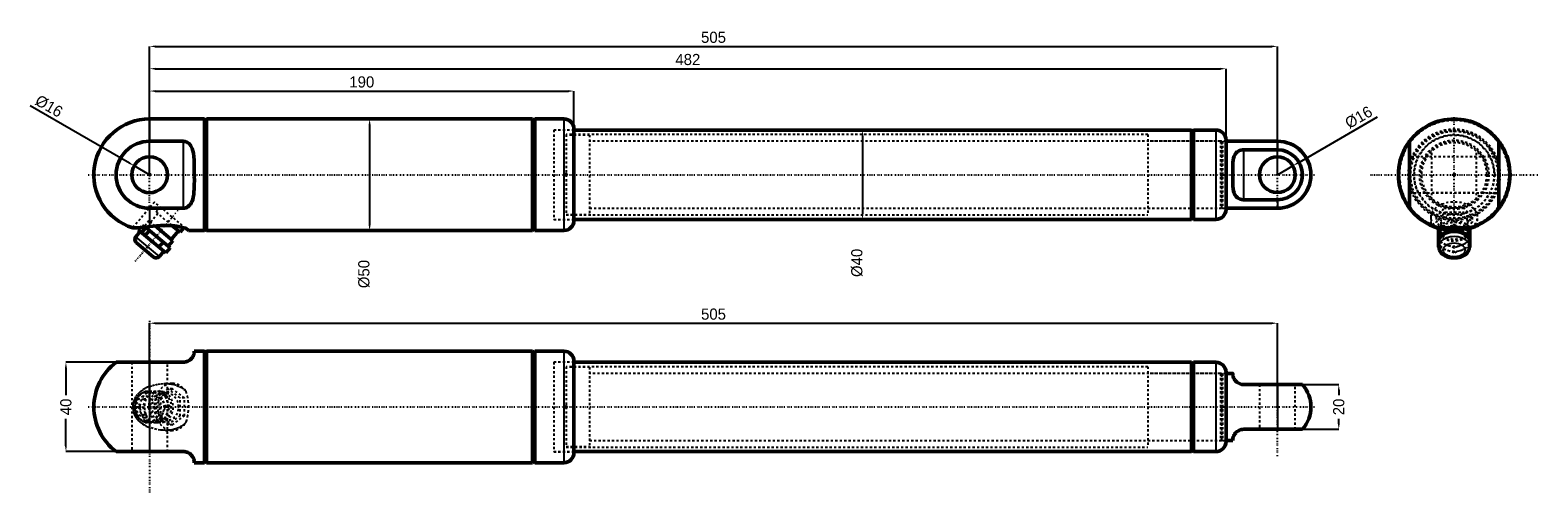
# Model space of a CAD drawing. Header units: millimetres. Extents: x -12 to 663, y -4 to 204.
import ezdxf

# ---------------------------------------------------------------- set-up
doc = ezdxf.new("R2010")
doc.units = ezdxf.units.MM
doc.linetypes.add('Center', pattern=[1.5, 0.45, -0.5, 0.05, -0.5])
doc.linetypes.add('Dashed', pattern=[2, 1, -1])
for name, color, linetype, lineweight in [('2d ConnectionPoints', 7, 'Continuous', 50), ('AM_0', 7, 'Continuous', 50), ('AM_4', 3, 'Continuous', 25), ('AM_5', 3, 'Continuous', 25), ('AM_7', 7, 'Center', 25), ('AM_9', 6, 'Dashed', 25)]:
    doc.layers.add(name, color=color, linetype=linetype, lineweight=lineweight)
doc.dimstyles.new('ISO-25', dxfattribs={"dimtxt": 2.5, "dimasz": 2.5, "dimexe": 1.25, "dimexo": 0.625, "dimtad": 1, "dimtxsty": 'Standard', "dimcen": 2.5, "dimadec": 0, "dimazin": 0, "dimtfac": 1, "dimtmove": 0, "dimatfit": 3, "dimfxl": 1, "dimarcsym": 0})

# ---------------------------------------------------------------- blocks, each defined once
blk = doc.blocks.new('1_505220____bb__0_in_500250_043352_020000_0_0_1100')
at = {"layer": 'AM_0'}
for p, q in [((56.57, 55), (26.57, 55)), ((66.07, 60), (61.57, 60)), ((66.57, 59.5), (66.07, 60)), ((66.07, 60), (66.07, 10)), ((66.57, 59.5), (66.57, 10.5)), ((26.57, 15), (56.57, 15)), ((61.57, 10), (66.07, 10)), ((66.07, 10), (66.57, 10.5))]:
    blk.add_line(p, q, dxfattribs=at)
for points in [[(56.57, 55), (57.15, 55.03), (57.72, 55.14), (58.24, 55.29), (58.73, 55.49), (59.03, 55.65), (59.31, 55.82), (59.81, 56.19), (60.13, 56.49), (60.41, 56.79), (60.64, 57.1), (60.84, 57.39), (61.11, 57.9), (61.29, 58.36), (61.42, 58.78), (61.49, 59.14), (61.54, 59.46), (61.56, 59.7), (61.57, 59.87), (61.57, 59.97), (61.57, 60)], [(61.57, 10), (61.57, 10), (61.57, 10.06), (61.57, 10.18), (61.55, 10.39), (61.53, 10.66), (61.46, 11.03), (61.35, 11.46), (61.16, 11.97), (60.94, 12.42), (60.63, 12.91), (60.22, 13.42), (59.95, 13.68), (59.65, 13.94), (59.21, 14.25), (58.68, 14.53), (58.19, 14.73), (57.64, 14.88), (57.12, 14.97), (56.57, 15)]]:
    blk.add_lwpolyline(points, dxfattribs=at)
blk.add_arc((41.57, 35), 25, 126.8699, 233.1301, dxfattribs=at)
at = {"layer": 'AM_4'}
blk.add_line((41.57, 55), (41.57, 15), dxfattribs=at)
at = {"layer": 'AM_7'}
blk.add_line((41.57, 73.5), (41.57, -3.5), dxfattribs=at)
at = {"layer": 'AM_9'}
for p, q in [((33.52, 55), (33.52, 15)), ((49.62, 15), (49.62, 55)), ((39.52, 42), (36.43, 35)), ((39.52, 42), (47.64, 42)), ((41.45, 42), (39.92, 38.54)), ((42.62, 41.87), (40.69, 41.87)), ((49.82, 43.08), (44.46, 39.04)), ((48.81, 35), (45.72, 42)), ((51.75, 43.08), (46.39, 39.04)), ((49.82, 41), (46.61, 41)), ((50.74, 35), (47.64, 42)), ((51.75, 45.5), (48.64, 45.5)), ((55.18, 39.04), (49.82, 43.08)), ((51.75, 43.08), (49.82, 43.08)), ((57.11, 39.04), (51.75, 43.08)), ((36.43, 35), (38.36, 35)), ((36.43, 35), (39.52, 28)), ((38.28, 38.46), (38.31, 38.54)), ((38.28, 38.46), (39.89, 38.46)), ((39.92, 38.54), (38.31, 38.54)), ((39.89, 38.46), (38.36, 35)), ((38.36, 35), (39.89, 31.54)), ((46.39, 39.04), (44.46, 39.04)), ((44.46, 39.04), (44.46, 30.96)), ((45.72, 28), (48.81, 35)), ((46.39, 39.04), (46.39, 30.96)), ((47.64, 28), (50.74, 35)), ((48.81, 35), (50.74, 35)), ((55.18, 30.96), (55.18, 39.04)), ((57.11, 39.04), (55.18, 39.04)), ((57.11, 30.96), (57.11, 39.04)), ((39.89, 31.54), (38.28, 31.54)), ((38.31, 31.46), (38.28, 31.54)), ((38.31, 31.46), (39.92, 31.46)), ((39.52, 28), (47.64, 28)), ((39.92, 31.46), (41.45, 28)), ((40.69, 28.12), (42.62, 28.12)), ((44.46, 30.96), (49.82, 26.92)), ((46.39, 30.96), (44.46, 30.96)), ((46.39, 30.96), (51.75, 26.92)), ((46.61, 29), (49.82, 29)), ((49.82, 26.92), (55.18, 30.96)), ((51.75, 26.92), (57.11, 30.96)), ((57.11, 30.96), (55.18, 30.96)), ((48.64, 24.5), (51.75, 24.5)), ((51.75, 26.92), (49.82, 26.92))]:
    blk.add_line(p, q, dxfattribs=at)
for points in [[(41.57, 44.2), (40.54, 43.78), (39.53, 43.28), (38.57, 42.7), (37.66, 42.05), (36.82, 41.31), (36.05, 40.48), (35.38, 39.57), (34.95, 38.83), (34.59, 38.06), (34.31, 37.25), (34.11, 36.42), (34, 35.46), (34, 34.49), (34.12, 33.53), (34.33, 32.66), (34.64, 31.82), (35.03, 31.01), (35.53, 30.21), (36.1, 29.45), (36.75, 28.76), (37.5, 28.08), (38.32, 27.47), (39.18, 26.92), (40.07, 26.44), (40.81, 26.1), (41.57, 25.8)], [(39.39, 41.7), (39.31, 41.68), (38.91, 41.54), (38.52, 41.37), (38.14, 41.17), (37.78, 40.93), (37.43, 40.67), (37.09, 40.37), (36.78, 40.04), (36.48, 39.69), (36.21, 39.31), (35.96, 38.91), (35.74, 38.48), (35.54, 38.04), (35.37, 37.58), (35.23, 37.11), (35.12, 36.62), (35.03, 36.13), (34.98, 35.63), (34.96, 35.12), (34.97, 34.62), (35, 34.12), (35.07, 33.62), (35.17, 33.13), (35.3, 32.64), (35.46, 32.17), (35.64, 31.72), (35.86, 31.28), (36.1, 30.86), (36.37, 30.46), (36.66, 30.09), (36.98, 29.74), (37.32, 29.43), (37.67, 29.14), (38.05, 28.89), (38.43, 28.67), (38.83, 28.49), (39.24, 28.35), (39.39, 28.3)], [(40.7, 41.87), (40.55, 41.87), (40.13, 41.84), (39.72, 41.78), (39.39, 41.7)], [(41.57, 44.2), (42.84, 44.62), (44.13, 44.97), (45.45, 45.23), (46.79, 45.41), (48.13, 45.49), (48.64, 45.5)], [(48.64, 45.5), (49.26, 45.49), (50.39, 45.41), (51.51, 45.25), (52.6, 45.01), (53.78, 44.63), (54.91, 44.13), (55.97, 43.52), (56.88, 42.83), (57.71, 42.05)], [(57.71, 42.05), (58.33, 39.93), (58.73, 37.78), (58.91, 35.6), (58.86, 33.42), (58.58, 31.25), (58.08, 29.11), (57.71, 27.95)], [(39.39, 28.3), (39.65, 28.24), (40.07, 28.16), (40.49, 28.13), (40.7, 28.12)], [(57.71, 27.95), (56.85, 27.14), (55.9, 26.44), (54.87, 25.85), (53.79, 25.37), (52.65, 25.01), (51.49, 24.74), (50.22, 24.57), (48.93, 24.5), (48.64, 24.5)], [(48.64, 24.5), (47.64, 24.53), (46.36, 24.64), (44.73, 24.9), (43.13, 25.29), (41.57, 25.8)]]:
    blk.add_lwpolyline(points, dxfattribs=at)
for centre, major_axis in [((40.69, 35), (0, 6.87)), ((42.62, 35), (0, -6.87)), ((46.61, 35), (0, 7)), ((46.61, 35), (0, 6)), ((49.82, 35), (0, -6)), ((39.41, 35), (0, -4.87))]:
    blk.add_ellipse(centre, major_axis=major_axis, ratio=0.766044, dxfattribs=at)
for centre, major_axis, start_param, end_param in [((44.55, 35), (0, -7), 5.24216, 10.465803), ((51.75, 35), (0, 10.5), 5.448641, 10.259322), ((44.55, 35), (0, -7), 4.194963, 5.229815)]:
    blk.add_ellipse(centre, major_axis=major_axis, ratio=0.766044, start_param=start_param, end_param=end_param, dxfattribs=at)
blk = doc.blocks.new('2_5000____r__0_in_500250_043352_020000_0_0_1100')
at = {"layer": 'AM_0'}
for p, q in [((509.07, 55), (508.57, 54.5)), ((508.57, 54.5), (508.57, 15.5)), ((509.07, 55), (509.07, 15)), ((519.07, 55), (509.07, 55)), ((523.57, 50.5), (523.57, 19.5)), ((508.57, 15.5), (509.07, 15)), ((509.07, 15), (519.07, 15))]:
    blk.add_line(p, q, dxfattribs=at)
for centre, start, end in [((519.07, 50.5), 360, 90), ((519.07, 19.5), 270, 0)]:
    blk.add_arc(centre, 4.5, start, end, dxfattribs=at)
at = {"layer": 'AM_4'}
blk.add_line((519.07, 55), (519.07, 15), dxfattribs=at)
at = {"layer": 'AM_9'}
for p, q in [((523.57, 50), (508.57, 50)), ((508.57, 20), (523.57, 20))]:
    blk.add_line(p, q, dxfattribs=at)
blk = doc.blocks.new('3_5024____bp__0_in_500250_043352_020000_0_0_1100')
at = {"layer": 'AM_0'}
for p, q in [((526.57, 50), (523.57, 50)), ((557.75, 45), (531.57, 45)), ((531.57, 25), (557.75, 25)), ((523.57, 20), (526.57, 20))]:
    blk.add_line(p, q, dxfattribs=at)
for points in [[(526.57, 50), (526.57, 50), (526.57, 49.92), (526.58, 49.75), (526.6, 49.47), (526.63, 49.2), (526.7, 48.87), (526.81, 48.48), (526.97, 48.04), (527.1, 47.76), (527.26, 47.47), (527.46, 47.16), (527.69, 46.84), (528.14, 46.37), (528.41, 46.13), (528.7, 45.9), (529.24, 45.58), (529.86, 45.3), (530.52, 45.11), (531.24, 45.01), (531.57, 45)], [(531.57, 25), (530.92, 24.96), (530.27, 24.83), (529.67, 24.63), (529.12, 24.36), (528.62, 24.04), (528.18, 23.67), (527.9, 23.39), (527.65, 23.11), (527.44, 22.81), (527.26, 22.53), (527.04, 22.12), (526.88, 21.74), (526.76, 21.38), (526.68, 21.06), (526.61, 20.67), (526.58, 20.37), (526.57, 20.15), (526.57, 20.03), (526.57, 20)]]:
    blk.add_lwpolyline(points, dxfattribs=at)
blk.add_arc((546.57, 35), 15, 318.18969, 41.81031, dxfattribs=at)
at = {"layer": 'AM_4'}
blk.add_line((546.57, 45), (546.57, 25), dxfattribs=at)
at = {"layer": 'AM_7'}
for p, q in [((546.57, 13), (546.57, 57)), ((14.07, 35), (563.57, 35))]:
    blk.add_line(p, q, dxfattribs=at)
at = {"layer": 'AM_9'}
for p, q in [((522.07, 50), (521.57, 49.5)), ((521.57, 49.5), (521.57, 20.5)), ((523.57, 50), (522.07, 50)), ((522.07, 50), (522.07, 20)), ((538.57, 45), (538.57, 25)), ((554.57, 25), (554.57, 45)), ((521.57, 20.5), (522.07, 20)), ((522.07, 20), (523.57, 20))]:
    blk.add_line(p, q, dxfattribs=at)
blk = doc.blocks.new('4_500250030____5_p__0_in_500250_043352_020000_0_0_1100')
at = {"layer": 'AM_9'}
for p, q in [((238.57, 52.8), (228.07, 52.8)), ((238.57, 52.8), (238.57, 17.2)), ((521.07, 50), (238.57, 50)), ((521.07, 50), (521.07, 20)), ((521.57, 49.5), (521.07, 50)), ((521.57, 49.5), (521.57, 20.5)), ((521.07, 20), (521.57, 20.5)), ((228.07, 17.2), (238.57, 17.2)), ((238.57, 20), (521.07, 20))]:
    blk.add_line(p, q, dxfattribs=at)
blk = doc.blocks.new('5_500250148_0300____5_b__0_in_500250_043352_020000_0_0_1100')
at = {"layer": 'AM_0'}
for p, q in [((67.07, 60), (66.57, 59.5)), ((66.57, 59.5), (66.57, 10.5)), ((213.07, 60), (67.07, 60)), ((67.07, 60), (67.07, 10)), ((213.07, 60), (213.07, 10)), ((213.57, 59.5), (213.07, 60)), ((214.07, 60), (213.57, 59.5)), ((213.57, 59.5), (213.57, 10.5)), ((214.07, 60), (214.07, 10)), ((227.07, 60), (214.07, 60)), ((231.57, 55.5), (231.57, 14.5)), ((508.07, 55), (231.57, 55)), ((508.57, 54.5), (508.07, 55)), ((508.07, 55), (508.07, 15)), ((508.57, 54.5), (508.57, 15.5)), ((231.57, 15), (508.07, 15)), ((508.07, 15), (508.57, 15.5)), ((66.57, 10.5), (67.07, 10)), ((67.07, 10), (213.07, 10)), ((213.07, 10), (213.57, 10.5)), ((213.57, 10.5), (214.07, 10)), ((214.07, 10), (227.07, 10))]:
    blk.add_line(p, q, dxfattribs=at)
for centre, start, end in [((227.07, 55.5), 0, 90), ((227.07, 14.5), 270, 360)]:
    blk.add_arc(centre, 4.5, start, end, dxfattribs=at)
at = {"layer": 'AM_4'}
blk.add_line((227.07, 60), (227.07, 10), dxfattribs=at)
at = {"layer": 'AM_9'}
for p, q in [((222.57, 55.05), (222.57, 14.95)), ((231.57, 55.05), (222.57, 55.05)), ((231.57, 55), (222.57, 55)), ((228.07, 53), (228.07, 17)), ((488.57, 53), (228.07, 53)), ((488.57, 53), (488.57, 17)), ((508.57, 50), (488.57, 50)), ((222.57, 15), (231.57, 15)), ((222.57, 14.95), (231.57, 14.95)), ((228.07, 17), (488.57, 17)), ((488.57, 20), (508.57, 20))]:
    blk.add_line(p, q, dxfattribs=at)
blk = doc.blocks.new('6_505220____bb__0_in_500250_043352_020000_0_0_1100')
at = {"layer": 'AM_0'}
for p, q in [((66.07, 164.03), (41.57, 164.03)), ((66.57, 163.53), (66.07, 164.03)), ((66.07, 164.03), (66.07, 114.03)), ((66.57, 163.53), (66.57, 114.53)), ((56.57, 154.03), (41.57, 154.03)), ((41.57, 124.03), (56.57, 124.03)), ((36.43, 114.36), (37.25, 115.33)), ((39.89, 115.37), (38.28, 113.46)), ((38.31, 113.43), (39.92, 115.34)), ((39.68, 115.54), (39.89, 115.37)), ((39.92, 115.34), (50.74, 106.27)), ((51.97, 109.41), (44.01, 116.09)), ((51.65, 116.21), (55.18, 113.24)), ((56.89, 115.28), (55.18, 113.24)), ((58.92, 114.03), (57.71, 115.04)), ((37.35, 113.58), (35.43, 111.28)), ((43.14, 102.2), (35.67, 108.47)), ((36.43, 114.36), (48.81, 103.97)), ((39.52, 111.76), (41.45, 114.06)), ((45.72, 106.57), (47.64, 108.86)), ((49.91, 106.96), (51.97, 109.41)), ((51.2, 110.06), (54.42, 113.89)), ((58.92, 114.03), (66.07, 114.03)), ((66.07, 114.03), (66.57, 114.53)), ((45.96, 102.45), (47.89, 104.74)), ((48.81, 103.97), (50.74, 106.27))]:
    blk.add_line(p, q, dxfattribs=at)
for points in [[(61.57, 139.45), (61.57, 140.69), (61.57, 142.35), (61.56, 144), (61.5, 145.62), (61.38, 147.21), (61.16, 148.75), (60.94, 149.76), (60.63, 150.73), (60.37, 151.35), (60.04, 151.95), (59.65, 152.5), (59.2, 152.97), (58.68, 153.38), (58.18, 153.66), (57.64, 153.87), (57.11, 153.99), (56.57, 154.03)], [(56.57, 124.03), (57.16, 124.07), (57.72, 124.21), (58.25, 124.42), (58.73, 124.7), (59.32, 125.19), (59.81, 125.76), (60.23, 126.43), (60.57, 127.16), (60.84, 127.91), (61.11, 129.01), (61.3, 130.16), (61.42, 131.33), (61.49, 132.53), (61.56, 134.53), (61.58, 136.57), (61.57, 138.3)], [(61.57, 138.3), (61.58, 138.64), (61.57, 139.45)], [(33.98, 115.2), (33.98, 115.2), (34.02, 115.2), (34.12, 115.21), (34.27, 115.21), (34.47, 115.21), (34.73, 115.22), (35.03, 115.23), (35.39, 115.24), (35.8, 115.25), (36.25, 115.28), (36.75, 115.3), (37.49, 115.35), (38.29, 115.41), (39.16, 115.49), (40.07, 115.58), (41.57, 115.78)], [(57.71, 115.04), (56.85, 115.29), (55.9, 115.54), (54.87, 115.76), (53.79, 115.95), (52.65, 116.11), (51.49, 116.23), (50.22, 116.3), (48.93, 116.33), (47.64, 116.32), (46.36, 116.27), (44.73, 116.16), (43.13, 115.99), (41.57, 115.78)]]:
    blk.add_lwpolyline(points, dxfattribs=at)
blk.add_circle((41.57, 139.02), 8.05, dxfattribs=at)
for centre, radius, start, end in [((41.57, 139.02), 25, 90, 252.3332), ((41.57, 139.02), 15, 90, 270), ((36.96, 110), 2, 140, 230), ((44.43, 103.73), 2, 230, 320)]:
    blk.add_arc(centre, radius, start, end, dxfattribs=at)
at = {"layer": 'AM_4'}
for p, q in [((41.57, 164.03), (41.57, 154.03)), ((56.57, 154.03), (56.57, 124.03)), ((41.57, 124.03), (41.57, 115.78)), ((45.96, 102.45), (35.43, 111.28)), ((38.31, 113.43), (38.28, 113.46))]:
    blk.add_line(p, q, dxfattribs=at)
at = {"layer": 'AM_7'}
for p, q in [((41.57, 123.27), (41.57, 154.78)), ((35.13, 100.24), (56.02, 125.13))]:
    blk.add_line(p, q, dxfattribs=at)
at = {"layer": 'AM_9'}
for p, q in [((61.57, 139.02), (61.57, 138.6)), ((43.7, 126.79), (33.98, 115.2)), ((45.22, 121.6), (42.01, 117.77)), ((57.71, 115.04), (43.7, 126.79)), ((46.39, 124.54), (44.46, 122.24)), ((44.46, 122.24), (51.65, 116.21)), ((37.25, 115.33), (38.36, 116.66)), ((38.36, 116.66), (39.68, 115.54)), ((41.24, 118.41), (39.19, 115.96)), ((44.01, 116.09), (41.24, 118.41)), ((51.75, 120.04), (49.82, 117.74)), ((57.11, 115.54), (56.89, 115.28))]:
    blk.add_line(p, q, dxfattribs=at)
for points in [[(61.57, 138.6), (61.57, 137.36), (61.57, 135.7), (61.56, 135.34)], [(61.57, 139.75), (61.58, 139.41), (61.57, 139.02)]]:
    blk.add_lwpolyline(points, dxfattribs=at)
blk = doc.blocks.new('7_5000____r__0_in_500250_043352_020000_0_0_1100')
at = {"layer": 'AM_0'}
for p, q in [((509.07, 159.03), (508.57, 158.53)), ((508.57, 158.53), (508.57, 119.53)), ((519.07, 159.03), (509.07, 159.03)), ((509.07, 159.03), (509.07, 119.03)), ((523.57, 154.53), (523.57, 123.52)), ((508.57, 119.53), (509.07, 119.03)), ((509.07, 119.03), (519.07, 119.03))]:
    blk.add_line(p, q, dxfattribs=at)
for centre, start, end in [((519.07, 154.53), 360, 90), ((519.07, 123.52), 270, 0)]:
    blk.add_arc(centre, 4.5, start, end, dxfattribs=at)
at = {"layer": 'AM_4'}
blk.add_line((519.07, 159.03), (519.07, 119.03), dxfattribs=at)
at = {"layer": 'AM_9'}
for p, q in [((523.57, 154.03), (508.57, 154.03)), ((508.57, 124.03), (523.57, 124.03))]:
    blk.add_line(p, q, dxfattribs=at)
blk = doc.blocks.new('8_5024____bp__0_in_500250_043352_020000_0_0_1100')
at = {"layer": 'AM_0'}
for p, q in [((546.57, 154.03), (523.57, 154.03)), ((546.57, 150.21), (531.57, 150.21)), ((523.57, 124.03), (546.57, 124.03)), ((531.57, 127.84), (546.57, 127.84))]:
    blk.add_line(p, q, dxfattribs=at)
for points in [[(531.57, 150.21), (530.91, 150.17), (530.27, 150.05), (529.67, 149.86), (529.12, 149.6), (528.61, 149.26), (528.18, 148.86), (527.81, 148.4), (527.5, 147.9), (527.26, 147.36), (526.98, 146.48), (526.8, 145.55), (526.68, 144.58), (526.6, 143.07), (526.57, 141.5), (526.57, 139.92), (526.57, 139.57)], [(526.57, 139.57), (526.57, 138.29), (526.57, 138.24)], [(526.57, 138.24), (526.57, 136.67), (526.6, 135.08), (526.65, 133.88), (526.77, 132.72), (526.97, 131.62), (527.15, 130.98), (527.39, 130.38), (527.69, 129.82), (528.14, 129.23), (528.7, 128.72), (529.25, 128.38), (529.86, 128.12), (530.53, 127.94), (531.24, 127.85), (531.57, 127.84)]]:
    blk.add_lwpolyline(points, dxfattribs=at)
blk.add_circle((546.57, 139.02), 8, dxfattribs=at)
for radius in [15, 11.18]:
    blk.add_arc((546.57, 139.02), radius, 270, 90, dxfattribs=at)
at = {"layer": 'AM_4'}
for p, q in [((531.57, 127.84), (531.57, 150.21)), ((546.57, 154.03), (546.57, 150.21)), ((546.57, 127.84), (546.57, 124.03))]:
    blk.add_line(p, q, dxfattribs=at)
at = {"layer": 'AM_7'}
for p, q in [((546.57, 123.27), (546.57, 154.78)), ((14.07, 139.02), (563.57, 139.02))]:
    blk.add_line(p, q, dxfattribs=at)
at = {"layer": 'AM_9'}
for p, q in [((522.07, 154.03), (521.57, 153.53)), ((521.57, 153.53), (521.57, 124.53)), ((522.07, 154.03), (522.07, 124.03)), ((523.57, 154.03), (522.07, 154.03)), ((526.57, 138.13), (526.57, 139.02)), ((521.57, 124.53), (522.07, 124.03)), ((522.07, 124.03), (523.57, 124.03))]:
    blk.add_line(p, q, dxfattribs=at)
blk.add_lwpolyline([(526.57, 139.02), (526.57, 139.76), (526.57, 139.81)], dxfattribs=at)
blk = doc.blocks.new('9_500250030____5_p__0_in_500250_043352_020000_0_0_1100')
at = {"layer": 'AM_9'}
for p, q in [((238.57, 156.82), (228.07, 156.82)), ((238.57, 156.82), (238.57, 121.22)), ((521.07, 154.03), (238.57, 154.03)), ((521.57, 153.53), (521.07, 154.03)), ((521.07, 154.03), (521.07, 124.03)), ((521.57, 153.53), (521.57, 124.53)), ((238.57, 124.03), (521.07, 124.03)), ((521.07, 124.03), (521.57, 124.53)), ((228.07, 121.22), (238.57, 121.22))]:
    blk.add_line(p, q, dxfattribs=at)
blk = doc.blocks.new('10_500250148_0300____5_b__0_in_500250_043352_020000_0_0_1100')
at = {"layer": 'AM_0'}
for p, q in [((67.07, 164.03), (66.57, 163.53)), ((66.57, 163.53), (66.57, 114.53)), ((213.07, 164.03), (67.07, 164.03)), ((67.07, 164.03), (67.07, 114.03)), ((213.57, 163.53), (213.07, 164.03)), ((213.07, 164.03), (213.07, 114.03)), ((214.07, 164.03), (213.57, 163.53)), ((213.57, 163.53), (213.57, 114.53)), ((227.07, 164.03), (214.07, 164.03)), ((214.07, 164.03), (214.07, 114.03)), ((231.57, 159.53), (231.57, 118.53)), ((508.07, 159.03), (231.57, 159.03)), ((508.57, 158.53), (508.07, 159.03)), ((508.07, 159.03), (508.07, 119.03)), ((508.57, 158.53), (508.57, 119.53)), ((231.57, 119.03), (508.07, 119.03)), ((508.07, 119.03), (508.57, 119.53)), ((66.57, 114.53), (67.07, 114.03)), ((67.07, 114.03), (213.07, 114.03)), ((213.07, 114.03), (213.57, 114.53)), ((213.57, 114.53), (214.07, 114.03)), ((214.07, 114.03), (227.07, 114.03))]:
    blk.add_line(p, q, dxfattribs=at)
for centre, start, end in [((227.07, 159.53), 0, 90), ((227.07, 118.53), 270, 360)]:
    blk.add_arc(centre, 4.5, start, end, dxfattribs=at)
at = {"layer": 'AM_4'}
blk.add_line((227.07, 164.03), (227.07, 114.03), dxfattribs=at)
at = {"layer": 'AM_9'}
for p, q in [((231.57, 159.07), (222.57, 159.07)), ((222.57, 159.07), (222.57, 118.97)), ((231.57, 159.03), (222.57, 159.03)), ((488.57, 157.03), (228.07, 157.03)), ((228.07, 157.03), (228.07, 121.03)), ((488.57, 157.03), (488.57, 121.03)), ((508.57, 154.03), (488.57, 154.03)), ((488.57, 124.03), (508.57, 124.03)), ((222.57, 119.03), (231.57, 119.03)), ((222.57, 118.97), (231.57, 118.97)), ((228.07, 121.03), (488.57, 121.03))]:
    blk.add_line(p, q, dxfattribs=at)
blk = doc.blocks.new('11_505220____bb__0_in_500250_043352_020000_0_0_1100')
at = {"layer": 'AM_0'}
for p, q in [((605.75, 154.03), (605.75, 124.03)), ((645.75, 124.03), (645.75, 154.03)), ((616.52, 115.79), (616.56, 115.78)), ((618.7, 115.04), (618.95, 114.97)), ((618.75, 114.06), (621.9, 115.23)), ((622.22, 115.22), (622.22, 113.43)), ((622.29, 113.46), (622.29, 115.22)), ((625.75, 114.36), (625.75, 115.2)), ((629.22, 115.22), (629.22, 113.46)), ((629.29, 113.43), (629.29, 115.22)), ((629.61, 115.23), (632.75, 114.06)), ((632.56, 114.97), (632.8, 115.04)), ((634.95, 115.78), (634.97, 115.79)), ((618.75, 111.76), (625.75, 114.36)), ((618.75, 106.57), (618.75, 114.06)), ((618.88, 109.16), (618.88, 106.87)), ((625.75, 114.36), (632.75, 111.76)), ((632.63, 106.87), (632.63, 109.16)), ((632.75, 114.06), (632.75, 106.57)), ((618.89, 106.51), (618.75, 106.57)), ((632.75, 106.57), (632.61, 106.51))]:
    blk.add_line(p, q, dxfattribs=at)
for points in [[(605.75, 154.03), (605.72, 153.98), (605.62, 153.84), (605.46, 153.63), (605.26, 153.35), (605.05, 153.03), (604.81, 152.68), (604.56, 152.29), (604.16, 151.62), (603.75, 150.89), (603.36, 150.14), (602.85, 149.04), (602.38, 147.89), (601.97, 146.72), (601.61, 145.52), (601.24, 143.92), (600.97, 142.3), (600.81, 140.65), (600.75, 139), (600.81, 137.36), (600.94, 135.98), (601.15, 134.6), (601.44, 133.24), (601.8, 131.89), (602.23, 130.58), (602.72, 129.3), (603.18, 128.29), (603.66, 127.32), (604.01, 126.7), (604.35, 126.1), (604.69, 125.55), (605, 125.08), (605.28, 124.67), (605.48, 124.39), (605.64, 124.18), (605.72, 124.06), (605.75, 124.03)], [(645.75, 124.03), (645.79, 124.07), (645.89, 124.21), (646.04, 124.42), (646.24, 124.7), (646.46, 125.02), (646.7, 125.37), (646.94, 125.76), (647.35, 126.43), (647.76, 127.16), (648.15, 127.91), (648.66, 129.01), (649.13, 130.16), (649.54, 131.33), (649.89, 132.53), (650.27, 134.13), (650.54, 135.75), (650.7, 137.4), (650.75, 139.05), (650.7, 140.69), (650.57, 142.07), (650.36, 143.45), (650.07, 144.81), (649.71, 146.16), (649.28, 147.47), (648.78, 148.75), (648.33, 149.76), (647.84, 150.73), (647.5, 151.35), (647.16, 151.95), (646.81, 152.5), (646.5, 152.97), (646.22, 153.38), (646.02, 153.66), (645.87, 153.87), (645.78, 153.99), (645.75, 154.03)], [(615.25, 116.34), (615.26, 116.33), (615.34, 116.3), (615.5, 116.22), (615.75, 116.12), (616.01, 116), (616.35, 115.86), (616.52, 115.79)], [(616.55, 115.78), (616.97, 115.64), (617.46, 115.53), (618.04, 115.43), (618.7, 115.36), (619.25, 115.32), (619.83, 115.28), (620.49, 115.26), (621.18, 115.24), (621.9, 115.23), (622.66, 115.22), (623.48, 115.21), (624.33, 115.21), (625.04, 115.2), (625.75, 115.2), (626.49, 115.2), (627.23, 115.21), (627.87, 115.21), (628.5, 115.21), (629.13, 115.22), (629.74, 115.23), (630.35, 115.24), (630.92, 115.25), (631.47, 115.28), (631.99, 115.3), (632.67, 115.35), (633.27, 115.41), (633.83, 115.49), (634.31, 115.58), (634.65, 115.68), (634.95, 115.78)], [(616.56, 115.78), (616.76, 115.7), (617.24, 115.52), (617.91, 115.29), (618.7, 115.04)], [(632.8, 115.04), (633.41, 115.23), (633.96, 115.41), (634.47, 115.59), (634.91, 115.76), (634.95, 115.78)], [(634.97, 115.79), (635.27, 115.91), (635.57, 116.03), (635.82, 116.14), (636.01, 116.23), (636.18, 116.3), (636.25, 116.34), (636.25, 116.34)], [(618.88, 106.86), (618.89, 106.5), (618.95, 106.13), (619.03, 105.76), (619.15, 105.39), (619.31, 105.04), (619.5, 104.7), (619.72, 104.37), (619.97, 104.05), (620.25, 103.74), (620.57, 103.45), (620.91, 103.18), (621.28, 102.93), (621.68, 102.7), (622.1, 102.49), (622.54, 102.31), (623, 102.15), (623.47, 102.01), (623.95, 101.9), (624.44, 101.82), (624.93, 101.77), (625.43, 101.74), (625.75, 101.73)], [(625.75, 101.73), (626.03, 101.74), (626.53, 101.76), (627.03, 101.82), (627.52, 101.9), (628, 102), (628.48, 102.14), (628.94, 102.3), (629.39, 102.48), (629.82, 102.69), (630.22, 102.93), (630.61, 103.19), (630.97, 103.48), (631.29, 103.78), (631.59, 104.11), (631.85, 104.45), (632.07, 104.81), (632.26, 105.17), (632.41, 105.55), (632.52, 105.93), (632.59, 106.31), (632.62, 106.69), (632.63, 106.86)]]:
    blk.add_lwpolyline(points, dxfattribs=at)
for start, end in [(36.8699, 143.1301), (216.8699, 248.40435), (291.59565, 323.1301)]:
    blk.add_arc((625.75, 139.02), 25, start, end, dxfattribs=at)
for centre, major_axis, start_param, end_param in [((625.75, 120.04), (-10.5, 0), 0.754672, 0.834544), ((625.75, 113.91), (-7, 0), 5.963004, 6.250355), ((625.75, 113.91), (-7, 0), 3.174422, 3.462528), ((625.75, 120.04), (-10.5, 0), -3.976137, -3.896373), ((625.75, 109.16), (6.88, 0), 0, 3.141593)]:
    blk.add_ellipse(centre, major_axis=major_axis, ratio=0.642788, start_param=start_param, end_param=end_param, dxfattribs=at)
at = {"layer": 'AM_4'}
for p, q in [((622.29, 113.46), (622.22, 113.43)), ((629.29, 113.43), (629.22, 113.46))]:
    blk.add_line(p, q, dxfattribs=at)
blk.add_ellipse((625.75, 106.87), major_axis=(-6.88, 0), ratio=0.642788, start_param=3.141189, end_param=6.284016, dxfattribs=at)
blk.add_ellipse((625.75, 105.33), major_axis=(4.88, 0), ratio=0.642788, dxfattribs=at)
at = {"layer": 'AM_7'}
blk.add_line((588.29, 139.02), (663.21, 139.02), dxfattribs=at)
at = {"layer": 'AM_9'}
for p, q in [((645.75, 147.07), (605.75, 147.07)), ((605.75, 130.97), (645.75, 130.97)), ((617.67, 120.04), (621.71, 124.54)), ((617.67, 117.74), (621.71, 122.24)), ((621.71, 124.54), (621.71, 122.24)), ((621.71, 124.54), (629.79, 124.54)), ((621.71, 122.24), (629.79, 122.24)), ((629.79, 124.54), (629.79, 122.24)), ((629.79, 124.54), (633.84, 120.04)), ((629.79, 122.24), (633.84, 117.74)), ((615.25, 120.04), (615.25, 116.33)), ((617.67, 120.04), (617.67, 117.74)), ((621.71, 115.54), (617.67, 120.04)), ((621.71, 113.24), (617.67, 117.74)), ((618.95, 114.97), (619.75, 114.76)), ((619.75, 117.74), (619.75, 113.91)), ((621.71, 115.54), (621.71, 113.24)), ((629.79, 115.54), (621.71, 115.54)), ((621.9, 115.23), (622.22, 115.34)), ((622.22, 115.34), (622.22, 115.22)), ((622.29, 115.37), (625.75, 116.66)), ((622.29, 115.22), (622.29, 115.37)), ((625.75, 116.66), (629.22, 115.37)), ((625.75, 115.2), (625.75, 116.66)), ((629.22, 115.37), (629.22, 115.22)), ((629.29, 115.34), (629.61, 115.23)), ((629.29, 115.22), (629.29, 115.34)), ((633.84, 120.04), (629.79, 115.54)), ((633.84, 117.74), (629.79, 113.24)), ((629.79, 115.54), (629.79, 113.24)), ((631.75, 113.91), (631.75, 117.74)), ((631.75, 114.76), (632.56, 114.97)), ((633.84, 120.04), (633.84, 117.74)), ((636.25, 116.33), (636.25, 120.04)), ((625.75, 106.27), (618.75, 108.86)), ((619.75, 114.76), (620.29, 114.63)), ((620.29, 114.63), (620.51, 114.58)), ((629.79, 113.24), (621.71, 113.24)), ((632.75, 108.86), (625.75, 106.27)), ((631, 114.58), (631.22, 114.63)), ((631.22, 114.63), (631.75, 114.76)), ((625.75, 103.97), (618.89, 106.51)), ((632.61, 106.51), (625.75, 103.97)), ((625.75, 103.97), (625.75, 106.27))]:
    blk.add_line(p, q, dxfattribs=at)
blk.add_lwpolyline([(620.51, 114.58), (622.66, 114.22), (624.83, 114.04), (627.02, 114.06), (629.19, 114.26), (631, 114.58)], dxfattribs=at)
blk.add_circle((625.75, 139.02), 24.5, dxfattribs=at)
for centre, major_axis, start_param, end_param in [((625.75, 120.04), (-10.5, 0), 2.386812, 7.037858), ((625.75, 111.46), (7, 0), 2.100568, 7.32421), ((625.75, 113.91), (-7, 0), 3.462528, 5.963004), ((625.75, 111.46), (7, 0), 1.05337, 2.088222), ((625.75, 113.91), (-7, 0), 6.250355, 9.457608), ((625.75, 109.16), (6.88, 0), 3.141593, 6.283185), ((625.75, 106.87), (-6.88, 0), 0.024777, 3.141189), ((625.75, 106.87), (-6.87, 0), 0.000831, 0.012599)]:
    blk.add_ellipse(centre, major_axis=major_axis, ratio=0.642788, start_param=start_param, end_param=end_param, dxfattribs=at)
for centre, major_axis in [((625.75, 117.74), (6, 0)), ((625.75, 113.91), (-6, 0))]:
    blk.add_ellipse(centre, major_axis=major_axis, ratio=0.642788, dxfattribs=at)
blk = doc.blocks.new('12_5000____r__0_in_500250_043352_020000_0_0_1100')
at = {"layer": 'AM_9'}
for radius in [19.5, 15.5]:
    blk.add_circle((625.75, 139.03), radius, dxfattribs=at)
blk = doc.blocks.new('13_5024____bp__0_in_500250_043352_020000_0_0_1100')
at = {"layer": 'AM_9'}
for p, q in [((615.75, 127.84), (615.75, 150.21)), ((635.75, 127.84), (635.75, 150.21)), ((635.75, 147.03), (615.75, 147.03)), ((615.75, 131.03), (635.75, 131.03))]:
    blk.add_line(p, q, dxfattribs=at)
blk.add_circle((625.75, 139.03), 14.5, dxfattribs=at)
blk = doc.blocks.new('14_500250030____5_p__0_in_500250_043352_020000_0_0_1100')
at = {"layer": 'AM_9'}
for radius in [17.8, 15, 14.5]:
    blk.add_circle((625.75, 139.03), radius, dxfattribs=at)
blk = doc.blocks.new('15_500250148_0300____5_b__0_in_500250_043352_020000_0_0_1100')
at = {"layer": 'AM_7'}
blk.add_line((625.75, 113.3), (625.75, 164.75), dxfattribs=at)
at = {"layer": 'AM_9'}
for radius in [20.5, 20.05, 20, 19.5, 18]:
    blk.add_circle((625.75, 139.02), radius, dxfattribs=at)
for radius, start, end in [(24.5, 284.22563, 284.1758), (25, 33.40456, 36.8699), (25, 179.43518, 183.04678), (25, 214.6078, 216.8699), (25, 323.1301, 324.52257), (25, 251.32212, 253.61821), (25, 286.38179, 287.87207)]:
    blk.add_arc((625.75, 139.02), radius, start, end, dxfattribs=at)
blk = doc.blocks.new('*D16')
at = {"layer": 'AM_5', "color": 0, "lineweight": -2}
for p, q in [((41.57, 35), (41.57, 72.5)), ((44.07, 72.5), (544.07, 72.5)), ((546.57, 35), (546.57, 72.5))]:
    blk.add_line(p, q, dxfattribs=at)
at = {"layer": 'AM_5', "color": 0}
for points in [[(44.07, 72.92), (44.07, 72.08), (41.57, 72.5)], [(544.07, 72.08), (544.07, 72.92), (546.57, 72.5)]]:
    blk.add_solid(points, dxfattribs=at)
at = {"layer": 'Defpoints', "color": 0}
for p in [(546.57, 72.5), (41.57, 35), (546.57, 35)]:
    blk.add_point(p, dxfattribs=at)
at = {"layer": 'AM_5', "color": 0, "insert": (294.07, 76.55), "char_height": 5, "attachment_point": 5}
blk.add_mtext('505', dxfattribs=at)
blk = doc.blocks.new('*D17')
at = {"layer": 'AM_5', "color": 0, "lineweight": -2}
for p, q in [((26.57, 55), (4.07, 55)), ((4.07, 52.5), (4.07, 40.33)), ((4.07, 17.5), (4.07, 29.67)), ((26.57, 15), (4.07, 15))]:
    blk.add_line(p, q, dxfattribs=at)
at = {"layer": 'AM_5', "color": 0}
for points in [[(4.49, 52.5), (3.65, 52.5), (4.07, 55)], [(3.65, 17.5), (4.49, 17.5), (4.07, 15)]]:
    blk.add_solid(points, dxfattribs=at)
at = {"layer": 'Defpoints', "color": 0}
for p in [(26.57, 55), (4.07, 15), (26.57, 15)]:
    blk.add_point(p, dxfattribs=at)
at = {"layer": 'AM_5', "color": 0, "insert": (4.07, 35), "char_height": 5, "attachment_point": 5, "rotation": 90}
blk.add_mtext('40', dxfattribs=at)
blk = doc.blocks.new('*D18')
at = {"layer": 'AM_5', "color": 0, "lineweight": -2}
for p, q in [((557.75, 45), (574.07, 45)), ((574.07, 42.5), (574.07, 40.31)), ((574.07, 27.5), (574.07, 29.69)), ((557.75, 25), (574.07, 25))]:
    blk.add_line(p, q, dxfattribs=at)
at = {"layer": 'AM_5', "color": 0}
for points in [[(574.49, 42.5), (573.65, 42.5), (574.07, 45)], [(573.65, 27.5), (574.49, 27.5), (574.07, 25)]]:
    blk.add_solid(points, dxfattribs=at)
at = {"layer": 'Defpoints', "color": 0}
for p in [(557.75, 45), (574.07, 45), (557.75, 25)]:
    blk.add_point(p, dxfattribs=at)
at = {"layer": 'AM_5', "color": 0, "insert": (574.07, 35), "char_height": 5, "attachment_point": 5, "rotation": 90}
blk.add_mtext('20', dxfattribs=at)
blk = doc.blocks.new('*D19')
at = {"layer": 'AM_5', "color": 0, "lineweight": -2}
for p, q in [((41.57, 139.03), (41.57, 196.53)), ((44.07, 196.53), (544.07, 196.53)), ((546.57, 139.03), (546.57, 196.53))]:
    blk.add_line(p, q, dxfattribs=at)
at = {"layer": 'AM_5', "color": 0}
for points in [[(44.07, 196.94), (44.07, 196.11), (41.57, 196.53)], [(544.07, 196.11), (544.07, 196.94), (546.57, 196.53)]]:
    blk.add_solid(points, dxfattribs=at)
at = {"layer": 'Defpoints', "color": 0}
for p in [(546.57, 196.53), (41.57, 139.03), (546.57, 139.03)]:
    blk.add_point(p, dxfattribs=at)
at = {"layer": 'AM_5', "color": 0, "insert": (294.07, 200.58), "char_height": 5, "attachment_point": 5}
blk.add_mtext('505', dxfattribs=at)
blk = doc.blocks.new('*D20')
at = {"layer": 'AM_5', "color": 0, "lineweight": -2}
for p, q in [((41.57, 139.03), (41.57, 186.53)), ((44.07, 186.53), (521.07, 186.53)), ((523.57, 154.53), (523.57, 186.53))]:
    blk.add_line(p, q, dxfattribs=at)
at = {"layer": 'AM_5', "color": 0}
for points in [[(44.07, 186.94), (44.07, 186.11), (41.57, 186.53)], [(521.07, 186.11), (521.07, 186.94), (523.57, 186.53)]]:
    blk.add_solid(points, dxfattribs=at)
at = {"layer": 'Defpoints', "color": 0}
for p in [(523.57, 186.53), (523.57, 154.53), (41.57, 139.03)]:
    blk.add_point(p, dxfattribs=at)
at = {"layer": 'AM_5', "color": 0, "insert": (282.57, 190.63), "char_height": 5, "attachment_point": 5}
blk.add_mtext('482', dxfattribs=at)
blk = doc.blocks.new('*D21')
at = {"layer": 'AM_5', "color": 0, "lineweight": -2}
for p, q in [((41.57, 139.03), (41.57, 176.53)), ((44.07, 176.53), (229.07, 176.53)), ((231.57, 159.53), (231.57, 176.53))]:
    blk.add_line(p, q, dxfattribs=at)
at = {"layer": 'AM_5', "color": 0}
for points in [[(44.07, 176.94), (44.07, 176.11), (41.57, 176.53)], [(229.07, 176.11), (229.07, 176.94), (231.57, 176.53)]]:
    blk.add_solid(points, dxfattribs=at)
at = {"layer": 'Defpoints', "color": 0}
for p in [(231.57, 176.53), (231.57, 159.53), (41.57, 139.03)]:
    blk.add_point(p, dxfattribs=at)
at = {"layer": 'AM_5', "color": 0, "insert": (136.57, 180.58), "char_height": 5, "attachment_point": 5}
blk.add_mtext('190', dxfattribs=at)
blk = doc.blocks.new('*D22')
at = {"layer": 'AM_5', "color": 0, "lineweight": -2}
for p, q in [((140.07, 164.03), (140.07, 164.03)), ((140.07, 161.53), (140.07, 116.53)), ((140.07, 114.03), (140.07, 114.03))]:
    blk.add_line(p, q, dxfattribs=at)
at = {"layer": 'AM_5', "color": 0}
for points in [[(140.49, 161.53), (139.65, 161.53), (140.07, 164.03)], [(139.65, 116.53), (140.49, 116.53), (140.07, 114.03)]]:
    blk.add_solid(points, dxfattribs=at)
at = {"layer": 'Defpoints', "color": 0}
for p in [(140.07, 164.03), (140.07, 114.03), (140.07, 114.03)]:
    blk.add_point(p, dxfattribs=at)
at = {"layer": 'AM_5', "color": 0, "insert": (137.57, 94.53), "char_height": 5, "attachment_point": 5, "rotation": 90}
blk.add_mtext('Ø50', dxfattribs=at)
blk = doc.blocks.new('*D23')
at = {"layer": 'AM_5', "color": 0, "lineweight": -2}
for p, q in [((360.82, 159.03), (360.82, 159.03)), ((360.82, 156.53), (360.82, 121.53)), ((360.82, 119.03), (360.82, 119.03))]:
    blk.add_line(p, q, dxfattribs=at)
at = {"layer": 'AM_5', "color": 0}
for points in [[(361.24, 156.53), (360.4, 156.53), (360.82, 159.03)], [(360.4, 121.53), (361.24, 121.53), (360.82, 119.03)]]:
    blk.add_solid(points, dxfattribs=at)
at = {"layer": 'Defpoints', "color": 0}
for p in [(360.82, 159.03), (360.82, 119.03), (360.82, 119.03)]:
    blk.add_point(p, dxfattribs=at)
at = {"layer": 'AM_5', "color": 0, "insert": (358.32, 99.53), "char_height": 5, "attachment_point": 5, "rotation": 90}
blk.add_mtext('Ø40', dxfattribs=at)
blk = doc.blocks.new('*D24')
at = {"layer": 'AM_5', "color": 0, "lineweight": -2}
for p, q in [((32.48, 144.28), (-11.94, 169.92)), ((41.57, 139.03), (34.64, 143.03))]:
    blk.add_line(p, q, dxfattribs=at)
at = {"layer": 'AM_5', "color": 0}
blk.add_solid([(32.27, 143.91), (32.68, 144.64), (34.64, 143.03)], dxfattribs=at)
at = {"layer": 'Defpoints', "color": 0}
for p in [(34.64, 143.03), (41.57, 139.03)]:
    blk.add_point(p, dxfattribs=at)
at = {"layer": 'AM_5', "color": 0, "insert": (-3.52, 169.73), "char_height": 5, "attachment_point": 5, "rotation": 330}
blk.add_mtext('Ø16', dxfattribs=at)
blk = doc.blocks.new('*D25')
at = {"layer": 'AM_5', "color": 0, "lineweight": -2}
for p, q in [((555.66, 144.28), (591.42, 164.92)), ((546.57, 139.03), (553.5, 143.03))]:
    blk.add_line(p, q, dxfattribs=at)
at = {"layer": 'AM_5', "color": 0}
blk.add_solid([(555.45, 144.64), (555.87, 143.91), (553.5, 143.03)], dxfattribs=at)
at = {"layer": 'Defpoints', "color": 0}
for p in [(553.5, 143.03), (546.57, 139.03)]:
    blk.add_point(p, dxfattribs=at)
at = {"layer": 'AM_5', "color": 0, "insert": (582.99, 164.73), "char_height": 5, "attachment_point": 5, "rotation": 30}
blk.add_mtext('Ø16', dxfattribs=at)

msp = doc.modelspace()

# ---------------------------------------------------------------- linework, layer by layer
at = {"layer": '2d ConnectionPoints'}
for p in [(41.569, 139.025), (66.569, 139.025), (228.069, 139.025), (228.069, 139.025), (508.569, 139.025), (508.569, 139.025), (521.569, 139.025), (521.569, 139.025), (625.753, 139.025), (625.753, 139.025), (625.753, 139.025), (625.753, 139.025), (625.753, 139.025), (625.753, 139.025), (625.753, 139.025), (625.753, 139.025), (41.569, 35), (66.569, 35), (228.069, 35), (228.069, 35), (508.569, 35), (508.569, 35), (521.569, 35), (521.569, 35)]:
    msp.add_point(p, dxfattribs=at)

# ---------------------------------------------------------------- block references
for name in ['6_505220____bb__0_in_500250_043352_020000_0_0_1100', '10_500250148_0300____5_b__0_in_500250_043352_020000_0_0_1100', '11_505220____bb__0_in_500250_043352_020000_0_0_1100', '15_500250148_0300____5_b__0_in_500250_043352_020000_0_0_1100', '9_500250030____5_p__0_in_500250_043352_020000_0_0_1100', '7_5000____r__0_in_500250_043352_020000_0_0_1100', '12_5000____r__0_in_500250_043352_020000_0_0_1100', '14_500250030____5_p__0_in_500250_043352_020000_0_0_1100', '8_5024____bp__0_in_500250_043352_020000_0_0_1100', '13_5024____bp__0_in_500250_043352_020000_0_0_1100', '1_505220____bb__0_in_500250_043352_020000_0_0_1100', '3_5024____bp__0_in_500250_043352_020000_0_0_1100', '5_500250148_0300____5_b__0_in_500250_043352_020000_0_0_1100', '2_5000____r__0_in_500250_043352_020000_0_0_1100', '4_500250030____5_p__0_in_500250_043352_020000_0_0_1100']:
    msp.add_blockref(name, (0, 0))

# ---------------------------------------------------------------- dimensions: what is measured, and where the dimension line sits
at = {"layer": 'AM_5'}
for base, p1, p2, text, picture, middle in [((546.569, 196.525), (41.569, 139.025), (546.569, 139.025), '505', '*D19', (294.069, 196.525)), ((523.569, 186.525), (41.569, 139.025), (523.569, 154.525), '482', '*D20', (282.569, 186.525)), ((231.569, 176.525), (41.569, 139.025), (231.569, 159.525), '190', '*D21', (136.569, 176.525)), ((546.569, 72.5), (41.569, 35), (546.569, 35), '505', '*D16', (294.069, 72.5))]:
    dim = msp.add_linear_dim(base=base, p1=p1, p2=p2, text=text, dimstyle='ISO-25', override={"dimtxt": 5, "dimasz": 2.5, "dimexe": 0, "dimexo": 0, "dimgap": 1.5}, dxfattribs=at)
    dim.commit()
    dim.dimension.update_dxf_attribs({"geometry": picture, "text_midpoint": middle, "dimtype": 160})
for center, mpoint, picture, middle in [((41.569, 139.025), (34.641, 143.025), '*D24', (-5.542, 166.225)), ((546.569, 139.025), (553.497, 143.025), '*D25', (585.021, 161.225))]:
    dim = msp.add_radius_dim(center=center, mpoint=mpoint, text='Ø16', dimstyle='ISO-25', override={"dimtxt": 5, "dimasz": 2.5, "dimexe": 0, "dimexo": 0, "dimgap": 1.5}, dxfattribs=at)
    dim.commit()
    dim.dimension.update_dxf_attribs({"geometry": picture, "text_midpoint": middle, "dimtype": 164})
for base, p1, p2, text, picture, middle in [((140.069, 114.025), (140.069, 164.025), (140.069, 114.025), 'Ø50', '*D22', (137.569, 94.525)), ((360.819, 119.025), (360.819, 159.025), (360.819, 119.025), 'Ø40', '*D23', (358.319, 99.525)), ((4.069, 15), (26.569, 55), (26.569, 15), '40', '*D17', (4.069, 35)), ((574.069, 45), (557.75, 25), (557.75, 45), '20', '*D18', (574.069, 35))]:
    dim = msp.add_linear_dim(base=base, p1=p1, p2=p2, angle=90, text=text, dimstyle='ISO-25', override={"dimtxt": 5, "dimasz": 2.5, "dimexe": 0, "dimexo": 0, "dimgap": 1.5}, dxfattribs=at)
    dim.commit()
    dim.dimension.update_dxf_attribs({"geometry": picture, "text_midpoint": middle, "dimtype": 160, "text_rotation": 90})

doc.saveas('drawing.dxf')
